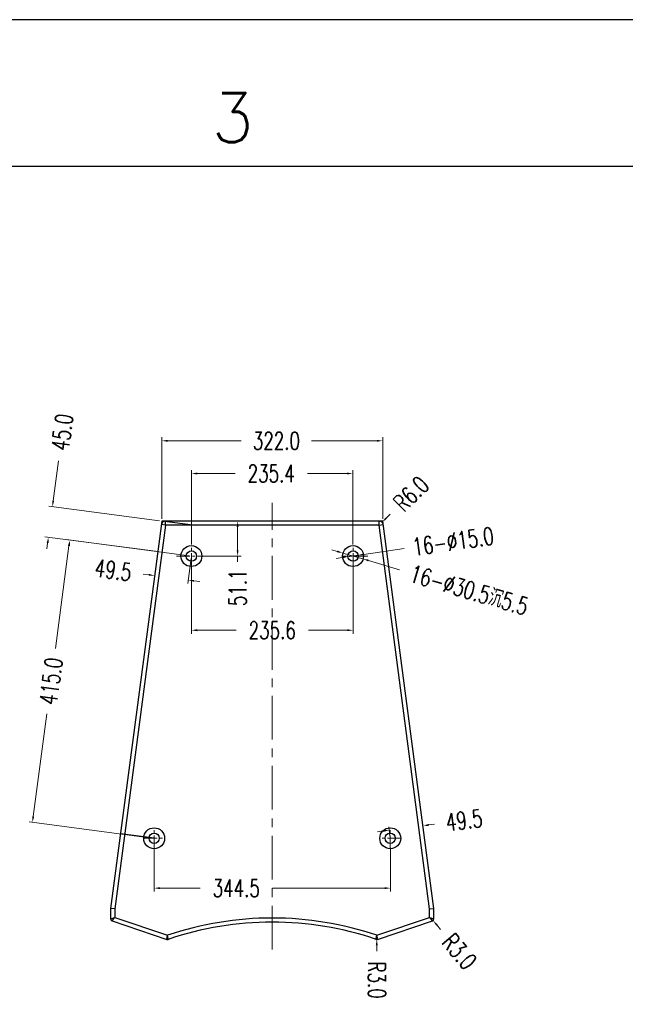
# Model space of a CAD drawing. Header units: inches. Extents: x 9801 to 15852, y -1049 to 3517.
# Tile 12 of 24: x 11832 to 12714, y 2082 to 3517. Entities that reach past the tile are written whole.
import ezdxf
from ezdxf.enums import TextEntityAlignment as Align

# ---------------------------------------------------------------- set-up
doc = ezdxf.new("R2010")
doc.units = ezdxf.units.IN
doc.header["$LTSCALE"] = 17
doc.header["$MEASUREMENT"] = 0
doc.header["$PDMODE"] = 3
doc.header["$PDSIZE"] = 0.3125
doc.linetypes.add('CENTER', pattern=[0.6, 0.375, -0.075, 0.075, -0.075])
doc.layers.get('0').update_dxf_attribs({"linetype": 'CONTINUOUS'})
doc.layers.get('Defpoints').update_dxf_attribs({"linetype": 'CONTINUOUS'})
for name, color, linetype in [('3_ALL_AXES', 7, 'CONTINUOUS'), ('5标注', 1, 'CONTINUOUS'), ('6文本', 5, 'CONTINUOUS'), ('7_ALL_FEATURES', 7, 'CONTINUOUS'), ('Title Block', 7, 'CONTINUOUS')]:
    doc.layers.add(name, color=color, linetype=linetype)
doc.layers.add('center', color=1, linetype='CENTER', lineweight=5)
doc.styles.add('Roman', font='romans')
doc.styles.add('TXT', font='txt.shx', dxfattribs={"width": 0.7, "bigfont": 'INTECAD.SHX'})
doc.dimstyles.new('标准样式', dxfattribs={"dimscale": 17, "dimtxt": 1.5, "dimasz": 0.5, "dimexe": 0.3, "dimexo": 0.2, "dimgap": 1, "dimtad": 0, "dimdec": 1, "dimzin": 1, "dimdsep": 46, "dimtxsty": 'TXT', "dimcen": 0.09, "dimclrd": 5, "dimclre": 252, "dimadec": 1, "dimazin": 0, "dimtfac": 1, "dimtdec": 1, "dimtofl": 0, "dimtmove": 0, "dimatfit": 3, "dimfxl": 0, "dimtzin": 0, "dimlwd": 13, "dimlwe": 13, "dimarcsym": 0})
doc.dimstyles.new('标准样式$3', dxfattribs={"dimscale": 17, "dimtxt": 1.5, "dimasz": 0.5, "dimexe": 0.3, "dimexo": 0.1, "dimgap": 1, "dimtad": 0, "dimtih": 1, "dimdec": 1, "dimzin": 1, "dimdsep": 46, "dimtxsty": 'TXT', "dimcen": 0.09, "dimclrd": 4, "dimclre": 4, "dimadec": 1, "dimazin": 0, "dimtfac": 1, "dimtdec": 1, "dimtmove": 0, "dimatfit": 3, "dimfxl": 0, "dimtzin": 0, "dimlwd": 13, "dimlwe": 13, "dimarcsym": 0})
doc.dimstyles.new('标准样式$4', dxfattribs={"dimscale": 17, "dimtxt": 1.5, "dimasz": 0.5, "dimexe": 0.3, "dimexo": 0.1, "dimgap": 1, "dimtad": 0, "dimdec": 1, "dimzin": 1, "dimdsep": 46, "dimtxsty": 'TXT', "dimcen": 0.09, "dimclrd": 4, "dimclre": 4, "dimadec": 1, "dimazin": 0, "dimtfac": 1, "dimtdec": 1, "dimtofl": 0, "dimtmove": 0, "dimatfit": 3, "dimfxl": 0, "dimtzin": 0, "dimlwd": 13, "dimlwe": 13, "dimarcsym": 0})

# ---------------------------------------------------------------- blocks, each defined once
blk = doc.blocks.new('*D18')
at = {"layer": '5标注', "color": 4, "lineweight": 13}
for p, q in [((12430.6, 2206.4), (12433.6, 2206.4)), ((12432.1, 2204.9), (12432.1, 2207.9)), ((12445, 2191.1), (12439.5, 2197.6))]:
    blk.add_line(p, q, dxfattribs=at)
at = {"layer": '5标注', "color": 4}
blk.add_solid([(12440.6, 2198.5), (12438.5, 2196.7), (12434, 2204.1)], dxfattribs=at)
at = {"layer": 'Defpoints', "color": 0}
for p in [(12432.1, 2206.4), (12434, 2204.1)]:
    blk.add_point(p, dxfattribs=at)
at = {"layer": '5标注', "color": 0, "insert": (12472.4, 2158.9), "char_height": 25.5, "attachment_point": 5, "rotation": 310.2772, "style": 'TXT'}
blk.add_mtext('R3.0', dxfattribs=at)
blk = doc.blocks.new('*D17')
at = {"layer": '5标注', "color": 4, "lineweight": 13}
for p, q in [((12350.5, 2179.5), (12353.5, 2179.5)), ((12352, 2177.9), (12352, 2181)), ((12352.1, 2159.5), (12352, 2168))]:
    blk.add_line(p, q, dxfattribs=at)
at = {"layer": '5标注', "color": 4}
blk.add_solid([(12353.5, 2168), (12350.6, 2168), (12352, 2176.5)], dxfattribs=at)
at = {"layer": 'Defpoints', "color": 0}
for p in [(12352, 2179.5), (12352, 2176.5)]:
    blk.add_point(p, dxfattribs=at)
at = {"layer": '5标注', "color": 0, "insert": (12352.2, 2117.2), "char_height": 25.5, "attachment_point": 5, "rotation": 270.1731, "style": 'TXT'}
blk.add_mtext('R3.0', dxfattribs=at)
blk = doc.blocks.new('*D36')
at = {"layer": '5标注', "color": 4, "lineweight": 13}
for p, q in [((12371.7, 2796.6), (12365.7, 2790.7)), ((12353.8, 2780.5), (12356.8, 2780.5)), ((12355.3, 2779), (12355.3, 2782.1))]:
    blk.add_line(p, q, dxfattribs=at)
at = {"layer": '5标注', "color": 4}
blk.add_solid([(12364.7, 2791.7), (12366.7, 2789.7), (12359.6, 2784.7)], dxfattribs=at)
at = {"layer": 'Defpoints', "color": 0}
for p in [(12355.3, 2780.5), (12359.6, 2784.7)]:
    blk.add_point(p, dxfattribs=at)
at = {"layer": '5标注', "color": 0, "insert": (12402, 2826.2), "char_height": 25.5, "attachment_point": 5, "rotation": 44.4131, "style": 'TXT'}
blk.add_mtext('R6.0', dxfattribs=at)
blk = doc.blocks.new('*D70')
at = {"layer": '5标注', "color": 252, "lineweight": 13}
for p, q in [((12027.5, 2309.9), (12027.5, 2246.2)), ((12372, 2309.9), (12372, 2246.2))]:
    blk.add_line(p, q, dxfattribs=at)
at = {"layer": '5标注', "color": 5, "lineweight": 13}
for p, q in [((12036, 2251.3), (12094.5, 2251.3)), ((12363.5, 2251.3), (12199.9, 2251.3))]:
    blk.add_line(p, q, dxfattribs=at)
at = {"layer": '5标注', "color": 5}
for points in [[(12036, 2252.7), (12036, 2249.9), (12027.5, 2251.3)], [(12363.5, 2252.7), (12363.5, 2249.9), (12372, 2251.3)]]:
    blk.add_solid(points, dxfattribs=at)
at = {"layer": 'Defpoints', "color": 0}
for p in [(12027.5, 2313.3), (12372, 2313.3), (12372, 2251.3)]:
    blk.add_point(p, dxfattribs=at)
at = {"layer": '5标注', "color": 0, "insert": (12147.2, 2251.3), "char_height": 25.5, "attachment_point": 5, "style": 'TXT'}
blk.add_mtext('344.5', dxfattribs=at)
blk = doc.blocks.new('*D69')
at = {"layer": '5标注', "color": 252, "lineweight": 13}
for p, q in [((12081.8, 2752.1), (12081.8, 2860.9)), ((12317.2, 2752.1), (12317.2, 2860.9))]:
    blk.add_line(p, q, dxfattribs=at)
at = {"layer": '5标注', "color": 5, "lineweight": 13}
for p, q in [((12090.3, 2855.8), (12145.5, 2855.8)), ((12308.7, 2855.8), (12250.9, 2855.8))]:
    blk.add_line(p, q, dxfattribs=at)
at = {"layer": '5标注', "color": 5}
for points in [[(12090.3, 2857.2), (12090.3, 2854.4), (12081.8, 2855.8)], [(12308.7, 2857.2), (12308.7, 2854.4), (12317.2, 2855.8)]]:
    blk.add_solid(points, dxfattribs=at)
at = {"layer": 'Defpoints', "color": 0}
for p in [(12081.8, 2855.8), (12081.8, 2748.7), (12317.2, 2748.7)]:
    blk.add_point(p, dxfattribs=at)
at = {"layer": '5标注', "color": 0, "insert": (12198.2, 2855.8), "char_height": 25.5, "attachment_point": 5, "style": 'TXT'}
blk.add_mtext('235.4', dxfattribs=at)
blk = doc.blocks.new('*D68')
at = {"layer": '5标注', "color": 252, "lineweight": 13}
for p, q in [((12099, 2786.5), (12154.3, 2786.5)), ((12096.2, 2735.5), (12154.3, 2735.5))]:
    blk.add_line(p, q, dxfattribs=at)
at = {"layer": '5标注', "color": 5, "lineweight": 13}
for p, q in [((12149.2, 2778), (12149.2, 2744)), ((12149.2, 2735.5), (12149.2, 2727))]:
    blk.add_line(p, q, dxfattribs=at)
at = {"layer": '5标注', "color": 5}
for points in [[(12147.8, 2778), (12150.6, 2778), (12149.2, 2786.5)], [(12147.8, 2744), (12150.6, 2744), (12149.2, 2735.5)]]:
    blk.add_solid(points, dxfattribs=at)
at = {"layer": 'Defpoints', "color": 0}
for p in [(12095.6, 2786.5), (12092.8, 2735.5), (12149.2, 2735.5)]:
    blk.add_point(p, dxfattribs=at)
at = {"layer": '5标注', "color": 0, "insert": (12149.2, 2689.1), "char_height": 25.5, "attachment_point": 5, "rotation": 90, "style": 'TXT'}
blk.add_mtext('51.1', dxfattribs=at)
blk = doc.blocks.new('*D67')
at = {"layer": '5标注', "color": 4, "lineweight": 13}
for p, q in [((12294.4, 2742.3), (12286.3, 2744.7)), ((12302.6, 2739.9), (12331.9, 2731.3)), ((12385.2, 2715.6), (12340, 2728.9))]:
    blk.add_line(p, q, dxfattribs=at)
at = {"layer": '5标注', "color": 4}
for points in [[(12294.8, 2743.7), (12294, 2740.9), (12302.6, 2739.9)], [(12340.4, 2730.3), (12339.6, 2727.5), (12331.9, 2731.3)]]:
    blk.add_solid(points, dxfattribs=at)
at = {"layer": 'Defpoints', "color": 0}
for p in [(12302.6, 2739.9), (12331.9, 2731.3)]:
    blk.add_point(p, dxfattribs=at)
at = {"layer": '5标注', "color": 0, "insert": (12486.7, 2685.8), "char_height": 25.5, "attachment_point": 5, "rotation": 343.6119, "style": 'TXT'}
blk.add_mtext('16-∅30.5沉5.5', dxfattribs=at)
blk = doc.blocks.new('*D66')
at = {"layer": '5标注', "color": 4, "lineweight": 13}
for p, q in [((12391.9, 2746.4), (12333.1, 2737.9)), ((12301.4, 2733.3), (12293, 2732.1)), ((12309.8, 2734.5), (12324.6, 2736.7))]:
    blk.add_line(p, q, dxfattribs=at)
at = {"layer": '5标注', "color": 4}
for points in [[(12301.2, 2734.7), (12301.6, 2731.9), (12309.8, 2734.5)], [(12332.9, 2739.3), (12333.3, 2736.5), (12324.6, 2736.7)]]:
    blk.add_solid(points, dxfattribs=at)
at = {"layer": 'Defpoints', "color": 0}
for p in [(12309.8, 2734.5), (12324.6, 2736.7)]:
    blk.add_point(p, dxfattribs=at)
at = {"layer": '5标注', "color": 0, "insert": (12463.2, 2756.8), "char_height": 25.5, "attachment_point": 5, "rotation": 8.2601, "style": 'TXT'}
blk.add_mtext('16-∅15.0', dxfattribs=at)
blk = doc.blocks.new('*D363')
at = {"layer": '5标注', "color": 252, "lineweight": 13}
for p, q in [((12038.6, 2789.9), (12038.6, 2908.6)), ((12360.6, 2789.9), (12360.6, 2908.6))]:
    blk.add_line(p, q, dxfattribs=at)
at = {"layer": '5标注', "color": 5, "lineweight": 13}
for p, q in [((12047.1, 2903.5), (12154.5, 2903.5)), ((12352.1, 2903.5), (12256.9, 2903.5))]:
    blk.add_line(p, q, dxfattribs=at)
at = {"layer": '5标注', "color": 5}
for points in [[(12047.1, 2904.9), (12047.1, 2902.1), (12038.6, 2903.5)], [(12352.1, 2904.9), (12352.1, 2902.1), (12360.6, 2903.5)]]:
    blk.add_solid(points, dxfattribs=at)
at = {"layer": 'Defpoints', "color": 0}
for p in [(12360.6, 2903.5), (12038.6, 2786.5), (12360.6, 2786.5)]:
    blk.add_point(p, dxfattribs=at)
at = {"layer": '5标注', "color": 0, "insert": (12205.7, 2903.5), "char_height": 25.5, "attachment_point": 5, "style": 'TXT'}
blk.add_mtext('322.0', dxfattribs=at)
blk = doc.blocks.new('*D364')
at = {"layer": '5标注', "color": 252, "lineweight": 13}
for p, q in [((12032.3, 2738.6), (12027.4, 2701.9)), ((12081.3, 2732.1), (12076.5, 2695.5))]:
    blk.add_line(p, q, dxfattribs=at)
at = {"layer": '5标注', "color": 5, "lineweight": 13}
for p, q in [((12019.7, 2708.1), (12011.3, 2709.2)), ((12085.6, 2699.4), (12094, 2698.3))]:
    blk.add_line(p, q, dxfattribs=at)
at = {"layer": '5标注', "color": 5}
for points in [[(12019.9, 2709.5), (12019.5, 2706.7), (12028.1, 2707)], [(12085.8, 2700.8), (12085.4, 2698), (12077.2, 2700.5)]]:
    blk.add_solid(points, dxfattribs=at)
at = {"layer": 'Defpoints', "color": 0}
for p in [(12032.7, 2741.9), (12081.8, 2735.5), (12028.1, 2707)]:
    blk.add_point(p, dxfattribs=at)
at = {"layer": '5标注', "color": 0, "insert": (11967.9, 2714.9), "char_height": 25.5, "attachment_point": 5, "rotation": 352.4898, "style": 'TXT'}
blk.add_mtext('49.5', dxfattribs=at)
blk = doc.blocks.new('*D365')
at = {"layer": '5标注', "color": 252, "lineweight": 13}
for p, q in [((12078.4, 2735.9), (11899.4, 2759.5)), ((12024.2, 2324.4), (11845.2, 2348))]:
    blk.add_line(p, q, dxfattribs=at)
at = {"layer": '5标注', "color": 5, "lineweight": 13}
for p, q in [((11903.3, 2750.4), (11883.6, 2600.9)), ((11851.3, 2355.8), (11871, 2505.3))]:
    blk.add_line(p, q, dxfattribs=at)
at = {"layer": '5标注', "color": 5}
for points in [[(11901.9, 2750.6), (11904.8, 2750.2), (11904.5, 2758.8)], [(11849.9, 2356), (11852.7, 2355.6), (11850.2, 2347.4)]]:
    blk.add_solid(points, dxfattribs=at)
at = {"layer": 'Defpoints', "color": 0}
for p in [(11904.5, 2758.8), (12081.8, 2735.5), (12027.5, 2324)]:
    blk.add_point(p, dxfattribs=at)
at = {"layer": '5标注', "color": 0, "insert": (11877.3, 2553.1), "char_height": 25.5, "attachment_point": 5, "rotation": 82.4898, "style": 'TXT'}
blk.add_mtext('415.0', dxfattribs=at)
blk = doc.blocks.new('*D366')
at = {"layer": '5标注', "color": 5, "lineweight": 13}
for p, q in [((11880.4, 2816), (11888.1, 2874.2)), ((11872.3, 2754.5), (11871.2, 2746.1))]:
    blk.add_line(p, q, dxfattribs=at)
at = {"layer": '5标注', "color": 252, "lineweight": 13}
for p, q in [((12035.2, 2787), (11874.2, 2808.2)), ((12029.4, 2742.4), (11868.4, 2763.6))]:
    blk.add_line(p, q, dxfattribs=at)
at = {"layer": '5标注', "color": 5}
for points in [[(11879, 2816.1), (11881.8, 2815.8), (11879.3, 2807.5)], [(11870.9, 2754.7), (11873.7, 2754.4), (11873.4, 2763)]]:
    blk.add_solid(points, dxfattribs=at)
at = {"layer": 'Defpoints', "color": 0}
for p in [(12038.6, 2786.5), (11873.4, 2763), (12032.7, 2742)]:
    blk.add_point(p, dxfattribs=at)
at = {"layer": '5标注', "color": 0, "insert": (11893.6, 2916.1), "char_height": 25.5, "attachment_point": 5, "rotation": 82.4898, "style": 'TXT'}
blk.add_mtext('45.0', dxfattribs=at)
blk = doc.blocks.new('*D367')
at = {"layer": '5标注', "color": 252, "lineweight": 13}
for p, q in [((12081.8, 2732.1), (12081.8, 2622.2)), ((12317.4, 2732.1), (12317.4, 2622.2))]:
    blk.add_line(p, q, dxfattribs=at)
at = {"layer": '5标注', "color": 5, "lineweight": 13}
for p, q in [((12090.3, 2627.3), (12146.9, 2627.3)), ((12308.9, 2627.3), (12252.3, 2627.3))]:
    blk.add_line(p, q, dxfattribs=at)
at = {"layer": '5标注', "color": 5}
for points in [[(12090.3, 2628.8), (12090.3, 2625.9), (12081.8, 2627.3)], [(12308.9, 2628.8), (12308.9, 2625.9), (12317.4, 2627.3)]]:
    blk.add_solid(points, dxfattribs=at)
at = {"layer": 'Defpoints', "color": 0}
for p in [(12081.8, 2735.5), (12317.4, 2735.5), (12317.4, 2627.3)]:
    blk.add_point(p, dxfattribs=at)
at = {"layer": '5标注', "color": 0, "insert": (12199.6, 2627.3), "char_height": 25.5, "attachment_point": 5, "style": 'TXT'}
blk.add_mtext('235.6', dxfattribs=at)
blk = doc.blocks.new('*D368')
at = {"layer": '5标注', "color": 252, "lineweight": 13}
for p, q in [((12371.2, 2327.3), (12369.4, 2340.9)), ((12420.3, 2333.8), (12418.5, 2347.4))]:
    blk.add_line(p, q, dxfattribs=at)
at = {"layer": '5标注', "color": 5, "lineweight": 13}
for p, q in [((12427.6, 2343.4), (12436, 2344.5)), ((12361.7, 2334.7), (12353.2, 2333.6))]:
    blk.add_line(p, q, dxfattribs=at)
at = {"layer": '5标注', "color": 5}
for points in [[(12427.4, 2344.8), (12427.8, 2342), (12419.2, 2342.3)], [(12361.5, 2336.1), (12361.8, 2333.3), (12370.1, 2335.8)]]:
    blk.add_solid(points, dxfattribs=at)
at = {"layer": 'Defpoints', "color": 0}
for p in [(12419.2, 2342.3), (12420.7, 2330.4), (12371.7, 2324)]:
    blk.add_point(p, dxfattribs=at)
at = {"layer": '5标注', "color": 0, "insert": (12479.4, 2350.3), "char_height": 25.5, "attachment_point": 5, "rotation": 7.5102, "style": 'TXT'}
blk.add_mtext('49.5', dxfattribs=at)

msp = doc.modelspace()

# ---------------------------------------------------------------- linework, layer by layer
for p, q in [((12087.67, 2780.07), (12038.6, 2786.54)), ((12027.55, 2324.01), (11978.48, 2330.48))]:
    msp.add_line(p, q)
at = {"layer": '3_ALL_AXES', "color": 7, "linetype": 'Continuous'}
for centre, radius in [((12081.79, 2735.45), 15.25), ((12081.79, 2735.45), 7.5), ((12317.41, 2735.45), 15.25), ((12317.41, 2735.45), 7.5), ((12027.55, 2323.98), 15.25), ((12027.55, 2323.98), 7.5), ((12371.65, 2323.98), 15.25), ((12371.65, 2323.98), 7.5)]:
    msp.add_circle(centre, radius, dxfattribs=at)
at = {"layer": '7_ALL_FEATURES', "color": 7, "linetype": 'Continuous'}
for p, q in [((12038.6, 2786.54), (11964.1, 2221.43)), ((12038.6, 2786.54), (12038.57, 2786.28)), ((12039, 2786.54), (12038.6, 2786.54)), ((12360.6, 2786.54), (12038.6, 2786.54)), ((12043.88, 2780.54), (12043.88, 2786.54)), ((12355.32, 2780.54), (12355.32, 2786.54)), ((12435.1, 2221.43), (12360.6, 2786.54)), ((12043.88, 2780.54), (11970.1, 2221.05)), ((12043.88, 2780.54), (12037.93, 2781.3)), ((12355.32, 2780.54), (12043.88, 2780.54)), ((12355.32, 2780.54), (12361.27, 2781.3)), ((12429.1, 2221.05), (12355.32, 2780.54)), ((11970.1, 2221.05), (11964.1, 2221.43)), ((11964.1, 2221.43), (11964.1, 2206.38)), ((11970.1, 2221.05), (11970.1, 2208.54)), ((12429.1, 2221.05), (12435.1, 2221.43)), ((12429.1, 2208.54), (12429.1, 2221.05)), ((12435.1, 2206.38), (12435.1, 2221.43)), ((11966.14, 2203.54), (12046.24, 2176.62)), ((11970.1, 2208.54), (12047.19, 2182.63)), ((12352.01, 2182.63), (12429.1, 2208.54)), ((12352.96, 2176.62), (12433.05, 2203.54)), ((12046.24, 2176.62), (12047.19, 2182.63)), ((12047.97, 2177.75), (12047.19, 2182.63)), ((12351.22, 2177.76), (12352.01, 2182.63)), ((12352.96, 2176.62), (12352.01, 2182.63)), ((12048.16, 2176.62), (12047.97, 2177.75)), ((12351.04, 2176.62), (12351.22, 2177.76))]:
    msp.add_line(p, q, dxfattribs=at)
for centre, radius, start, end in [((12043.88, 2780.54), 6, 90, 172.68916), ((12355.32, 2780.54), 6, 7.31084, 90), ((11967.1, 2206.38), 3, 180.00137, 251.41988), ((12199.6, 1731.8), 475.9, 71.32128, 108.67872), ((12199.6, 1731.8), 469.9, 71.19892, 108.80108), ((12432.1, 2206.38), 3, 288.57875, 0), ((12047.19, 2179.46), 3, 251.4228, 288.79953), ((12352.01, 2179.46), 3, 251.20016, 288.5775)]:
    msp.add_arc(centre, radius, start, end, dxfattribs=at)
for points, start_tangent, end_tangent in [([(11964.1, 2206.38), (11964.37, 2206.48), (11965.18, 2206.77), (11966.48, 2207.24), (11968.18, 2207.85), (11970.1, 2208.54)], (0.9405633, 0.3396184), (0.9377562, 0.3472941)), ([(11966.14, 2203.54), (11966.32, 2203.76), (11966.85, 2204.44), (11967.71, 2205.53), (11968.83, 2206.94), (11970.1, 2208.54)], (0.4127748, -0.9108331), (0.627972, 0.778236)), ([(12429.1, 2208.54), (12431.02, 2207.85), (12432.72, 2207.24), (12434.02, 2206.77), (12434.83, 2206.48), (12435.1, 2206.38)], (0.9377997, -0.3471767), (0.9405611, -0.3396245)), ([(12429.1, 2208.54), (12430.36, 2206.94), (12431.48, 2205.53), (12432.34, 2204.44), (12432.88, 2203.76), (12433.05, 2203.54)], (0.6278745, -0.7783146), (0.4111676, 0.9115598))]:
    msp.add_spline(points, degree=3, dxfattribs=dict(at, start_tangent=start_tangent, end_tangent=end_tangent))
at = {"layer": 'center', "color": 1, "linetype": 'CENTER', "ltscale": 10}
msp.add_line((12199.6, 2161.82), (12199.6, 2813.08), dxfattribs=at)
at = {"layer": 'center', "color": 1, "linetype": 'CENTER', "ltscale": 3.05}
for p, q in [((12081.79, 2720.2), (12081.79, 2750.7)), ((12317.41, 2720.2), (12317.41, 2750.7)), ((12060.02, 2735.45), (12097.04, 2735.45)), ((12339.17, 2735.45), (12302.16, 2735.45)), ((12027.55, 2308.73), (12027.55, 2339.23)), ((12371.65, 2308.73), (12371.65, 2339.23)), ((12012.3, 2323.98), (12042.8, 2323.98)), ((12386.9, 2323.98), (12356.4, 2323.98))]:
    msp.add_line(p, q, dxfattribs=at)
at = {"layer": 'Title Block'}
msp.add_line((15851.9, 3517.47), (9858.8, 3517.47), dxfattribs=at)
at = {"layer": 'Title Block', "lineweight": 30}
msp.add_line((15709.21, 3303.43), (10001.49, 3303.43), dxfattribs=at)

# ---------------------------------------------------------------- texts
at = {"layer": '6文本', "style": 'Roman'}
msp.add_text('3', height=71.35, dxfattribs=at).set_placement((12141.88, 3374.78), align=Align.MIDDLE_CENTER)

# ---------------------------------------------------------------- dimensions: what is measured, and where the dimension line sits
at = {"layer": '5标注'}
dim = msp.add_linear_dim(base=(11873.42, 2762.97), p1=(12038.6, 2786.54), p2=(12032.72, 2741.97), angle=262.48975, dimstyle='标准样式', override={"dimscale": 17}, dxfattribs=at)
dim.commit()
dim.dimension.update_dxf_attribs({"geometry": '*D366', "text_midpoint": (11893.62, 2916.12), "dimtype": 161})
for base, p1, p2, picture, middle in [((12360.6, 2903.49), (12038.6, 2786.54), (12360.6, 2786.54), '*D363', (12205.73, 2903.49)), ((12081.79, 2855.81), (12317.23, 2748.67), (12081.79, 2748.67), '*D69', (12198.18, 2855.81)), ((12372.04, 2251.28), (12027.55, 2313.27), (12372.04, 2313.27), '*D70', (12147.15, 2251.28))]:
    dim = msp.add_linear_dim(base=base, p1=p1, p2=p2, dimstyle='标准样式', override={"dimscale": 17}, dxfattribs=at)
    dim.commit()
    dim.dimension.update_dxf_attribs({"geometry": picture, "text_midpoint": middle, "dimtype": 160})
for center, mpoint, picture, middle in [((12355.32, 2780.54), (12359.61, 2784.74), '*D36', (12401.96, 2826.23)), ((12432.1, 2206.38), (12434.04, 2204.1), '*D18', (12472.37, 2158.86)), ((12352.01, 2179.46), (12352.02, 2176.46), '*D17', (12352.19, 2117.18))]:
    dim = msp.add_radius_dim(center=center, mpoint=mpoint, dimstyle='标准样式$4', override={"dimscale": 17}, dxfattribs=at)
    dim.commit()
    dim.dimension.update_dxf_attribs({"geometry": picture, "text_midpoint": middle})
dim = msp.add_linear_dim(base=(12149.19, 2735.45), p1=(12095.63, 2786.54), p2=(12092.82, 2735.45), angle=90, dimstyle='标准样式', override={"dimscale": 17}, dxfattribs=at)
dim.commit()
dim.dimension.update_dxf_attribs({"geometry": '*D68', "text_midpoint": (12149.19, 2689.13)})
for p1, p2, text, picture, middle in [((12309.81, 2734.53), (12324.65, 2736.68), '16-<>', '*D66', (12463.19, 2756.79)), ((12302.6, 2739.91), (12331.86, 2731.3), '16-<>沉5.5', '*D67', (12486.65, 2685.78))]:
    dim = msp.add_diameter_dim_2p(p1=p1, p2=p2, text=text, dimstyle='标准样式$3', override={"dimscale": 17}, dxfattribs=at)
    dim.commit()
    dim.dimension.update_dxf_attribs({"geometry": picture, "text_midpoint": middle, "dimtype": 163})
for p1, p2, distance, picture, middle in [((12027.55, 2323.98), (12081.79, 2735.45), 178.87, '*D365', (11877.34, 2553.09)), ((12081.79, 2735.45), (12032.72, 2741.92), 35.22, '*D364', (11967.86, 2714.95)), ((12371.65, 2323.98), (12420.73, 2330.45), 11.97, '*D368', (12479.42, 2350.26))]:
    dim = msp.add_aligned_dim(p1=p1, p2=p2, distance=distance, dimstyle='标准样式', override={"dimscale": 17}, dxfattribs=at)
    dim.commit()
    dim.dimension.update_dxf_attribs({"geometry": picture, "text_midpoint": middle})
dim = msp.add_linear_dim(base=(12317.41, 2627.35), p1=(12081.79, 2735.45), p2=(12317.41, 2735.45), dimstyle='标准样式', override={"dimscale": 17}, dxfattribs=at)
dim.commit()
dim.dimension.update_dxf_attribs({"geometry": '*D367', "text_midpoint": (12199.6, 2627.35)})

doc.saveas('drawing.dxf')
